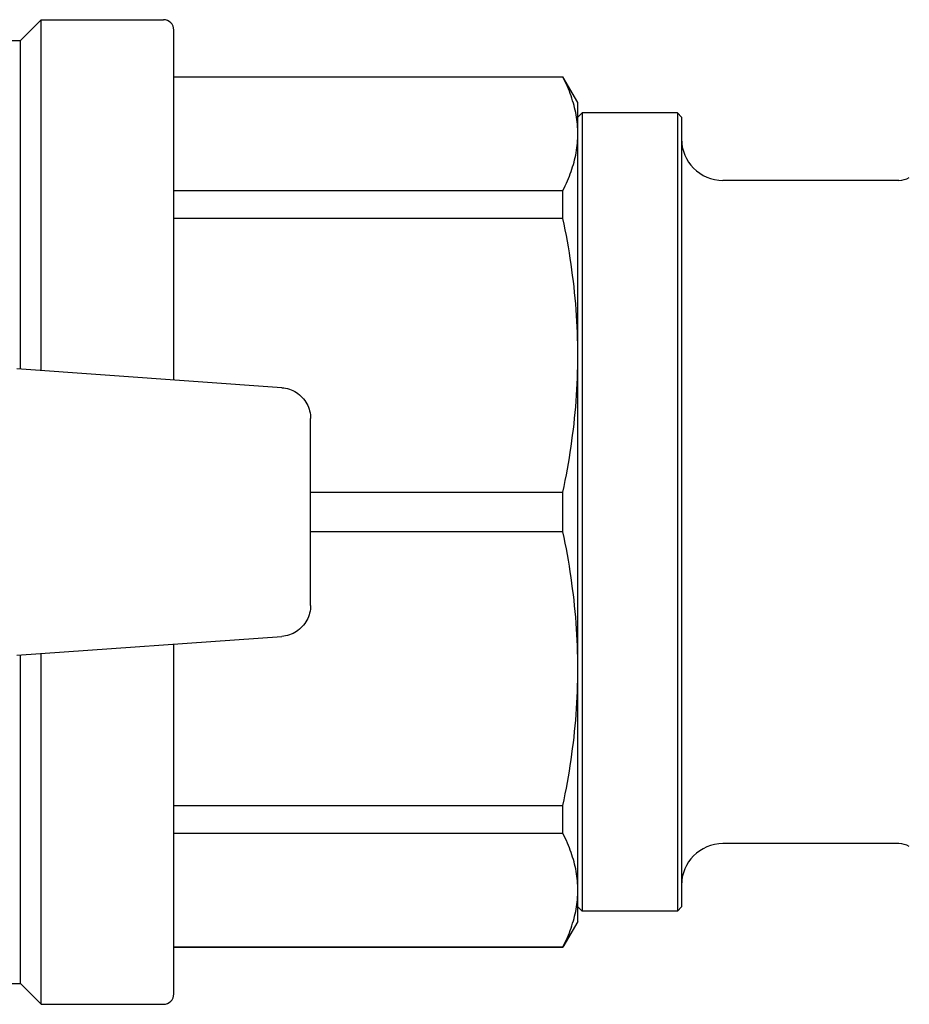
# Model space of a CAD drawing. Header units: millimetres. Extents: x 70 to 3755, y 51 to 363.
# Tile 4 of 5: x 341 to 383, y 316 to 363. Entities that reach past the tile are written whole.
import ezdxf

# ---------------------------------------------------------------- set-up
doc = ezdxf.new("R2010")
doc.units = ezdxf.units.MM
doc.layers.add('DETAIL', color=2, linetype='Continuous')

msp = doc.modelspace()

# ---------------------------------------------------------------- linework, layer by layer
at = {"layer": 'DETAIL'}
for p, q in [((340.587, 362.157), (341.587, 363.157)), ((341.587, 346.224), (341.587, 363.157)), ((341.587, 363.157), (347.487, 363.157)), ((347.987, 345.773), (347.987, 362.657)), ((339.28, 362.157), (340.587, 362.157)), ((340.587, 346.294), (340.587, 362.157)), ((347.987, 360.407), (366.766, 360.407)), ((366.766, 360.385), (347.987, 360.385)), ((366.766, 360.385), (366.766, 360.407)), ((367.487, 359.157), (366.766, 360.407)), ((367.487, 357.654), (367.487, 359.157)), ((367.487, 358.457), (367.687, 358.657)), ((367.687, 358.657), (367.687, 320.157)), ((372.287, 358.657), (367.687, 358.657)), ((372.287, 358.657), (372.287, 320.157)), ((372.487, 358.457), (372.287, 358.657)), ((372.487, 358.457), (372.487, 320.357)), ((367.487, 346.965), (367.487, 357.654)), ((382.984, 355.407), (374.487, 355.407)), ((347.987, 354.923), (366.766, 354.923)), ((366.766, 353.559), (366.766, 354.923)), ((366.766, 353.559), (347.987, 353.559)), ((367.487, 331.849), (367.487, 346.965)), ((353.197, 345.405), (340.406, 346.307)), ((354.587, 334.904), (354.587, 343.911)), ((354.587, 340.371), (366.766, 340.371)), ((366.766, 338.443), (366.766, 340.371)), ((366.766, 338.443), (354.587, 338.443)), ((340.406, 332.507), (353.197, 333.409)), ((347.987, 316.157), (347.987, 333.042)), ((340.587, 316.657), (340.587, 332.52)), ((341.587, 315.657), (341.587, 332.591)), ((367.487, 321.161), (367.487, 331.849)), ((347.987, 325.255), (366.766, 325.255)), ((366.766, 323.892), (366.766, 325.255)), ((366.766, 323.892), (347.987, 323.892)), ((382.984, 323.407), (374.487, 323.407)), ((367.487, 319.657), (367.487, 321.161)), ((367.487, 320.357), (367.687, 320.157)), ((372.287, 320.157), (367.687, 320.157)), ((372.487, 320.357), (372.287, 320.157)), ((367.487, 319.657), (366.766, 318.407)), ((347.987, 318.429), (366.766, 318.429)), ((347.987, 318.407), (366.766, 318.407)), ((366.766, 318.407), (366.766, 318.429)), ((334.087, 316.657), (340.587, 316.657)), ((340.587, 316.657), (341.587, 315.657)), ((341.587, 315.657), (347.487, 315.657))]:
    msp.add_line(p, q, dxfattribs=at)
at = {"layer": 'DETAIL', "flags": 128}
for points in [[(367.487, 357.654), (367.486, 357.768), (367.482, 357.881), (367.476, 357.995), (367.466, 358.109), (367.455, 358.223), (367.44, 358.337), (367.423, 358.451), (367.404, 358.565), (367.382, 358.68), (367.358, 358.794), (367.331, 358.908), (367.301, 359.022), (367.27, 359.136), (367.235, 359.25), (367.199, 359.364), (367.16, 359.478), (367.118, 359.591), (367.075, 359.705), (367.029, 359.819), (366.981, 359.932), (366.93, 360.046), (366.877, 360.159), (366.823, 360.272), (366.766, 360.385)], [(366.766, 354.923), (366.823, 355.036), (366.878, 355.149), (366.93, 355.263), (366.981, 355.376), (367.029, 355.49), (367.075, 355.603), (367.118, 355.717), (367.16, 355.831), (367.199, 355.944), (367.235, 356.058), (367.269, 356.172), (367.301, 356.286), (367.331, 356.399), (367.358, 356.513), (367.382, 356.627), (367.404, 356.741), (367.423, 356.855), (367.44, 356.969), (367.455, 357.083), (367.466, 357.197), (367.476, 357.311), (367.482, 357.425), (367.486, 357.54), (367.487, 357.654)], [(367.487, 346.965), (367.486, 347.24), (367.482, 347.515), (367.476, 347.79), (367.466, 348.065), (367.455, 348.34), (367.44, 348.615), (367.423, 348.891), (367.404, 349.166), (367.382, 349.442), (367.358, 349.717), (367.331, 349.992), (367.301, 350.268), (367.27, 350.543), (367.235, 350.818), (367.199, 351.093), (367.16, 351.368), (367.118, 351.643), (367.075, 351.918), (367.029, 352.192), (366.981, 352.466), (366.93, 352.74), (366.877, 353.013), (366.823, 353.286), (366.766, 353.559)], [(366.766, 340.371), (366.823, 340.645), (366.878, 340.919), (366.93, 341.193), (366.981, 341.467), (367.029, 341.741), (367.075, 342.015), (367.118, 342.289), (367.16, 342.564), (367.199, 342.838), (367.235, 343.113), (367.269, 343.387), (367.301, 343.662), (367.331, 343.937), (367.358, 344.211), (367.382, 344.486), (367.404, 344.761), (367.423, 345.037), (367.44, 345.312), (367.455, 345.587), (367.466, 345.863), (367.476, 346.138), (367.482, 346.414), (367.486, 346.689), (367.487, 346.965)], [(353.197, 345.405), (353.289, 345.396), (353.381, 345.38), (353.472, 345.359), (353.562, 345.332), (353.65, 345.3), (353.736, 345.263), (353.819, 345.22), (353.899, 345.172), (353.977, 345.119), (354.05, 345.061), (354.12, 344.999), (354.186, 344.933), (354.247, 344.862), (354.304, 344.788), (354.356, 344.711), (354.404, 344.63), (354.446, 344.547), (354.483, 344.461), (354.515, 344.373), (354.541, 344.283), (354.561, 344.191), (354.576, 344.098), (354.584, 344.005), (354.587, 343.911)], [(367.487, 331.849), (367.486, 332.124), (367.482, 332.399), (367.476, 332.674), (367.466, 332.949), (367.455, 333.224), (367.44, 333.499), (367.423, 333.775), (367.404, 334.05), (367.382, 334.326), (367.358, 334.601), (367.331, 334.876), (367.301, 335.152), (367.27, 335.427), (367.235, 335.702), (367.199, 335.977), (367.16, 336.252), (367.118, 336.527), (367.075, 336.802), (367.029, 337.076), (366.981, 337.35), (366.93, 337.624), (366.877, 337.897), (366.823, 338.17), (366.766, 338.443)], [(354.587, 334.904), (354.584, 334.811), (354.576, 334.718), (354.561, 334.625), (354.541, 334.534), (354.515, 334.444), (354.483, 334.356), (354.447, 334.27), (354.405, 334.186), (354.358, 334.105), (354.305, 334.027), (354.248, 333.953), (354.187, 333.883), (354.121, 333.817), (354.051, 333.755), (353.978, 333.697), (353.901, 333.644), (353.821, 333.596), (353.738, 333.552), (353.652, 333.514), (353.564, 333.482), (353.474, 333.455), (353.383, 333.434), (353.29, 333.419), (353.197, 333.409)], [(366.766, 325.255), (366.823, 325.529), (366.878, 325.803), (366.93, 326.077), (366.981, 326.351), (367.029, 326.625), (367.075, 326.899), (367.118, 327.173), (367.16, 327.448), (367.199, 327.722), (367.235, 327.997), (367.269, 328.271), (367.301, 328.546), (367.331, 328.821), (367.358, 329.095), (367.382, 329.37), (367.404, 329.645), (367.423, 329.921), (367.44, 330.196), (367.455, 330.471), (367.466, 330.747), (367.476, 331.022), (367.482, 331.298), (367.486, 331.573), (367.487, 331.849)], [(367.487, 321.161), (367.486, 321.274), (367.482, 321.388), (367.476, 321.502), (367.466, 321.616), (367.455, 321.73), (367.44, 321.844), (367.423, 321.958), (367.404, 322.072), (367.382, 322.186), (367.358, 322.3), (367.331, 322.415), (367.301, 322.529), (367.27, 322.643), (367.235, 322.757), (367.199, 322.871), (367.16, 322.984), (367.118, 323.098), (367.075, 323.212), (367.029, 323.326), (366.981, 323.439), (366.93, 323.552), (366.877, 323.666), (366.823, 323.779), (366.766, 323.892)], [(366.766, 318.429), (366.823, 318.543), (366.878, 318.656), (366.93, 318.77), (366.981, 318.883), (367.029, 318.997), (367.075, 319.11), (367.118, 319.224), (367.16, 319.337), (367.199, 319.451), (367.235, 319.565), (367.269, 319.679), (367.301, 319.792), (367.331, 319.906), (367.358, 320.02), (367.382, 320.134), (367.404, 320.248), (367.423, 320.362), (367.44, 320.476), (367.455, 320.59), (367.466, 320.704), (367.476, 320.818), (367.482, 320.932), (367.486, 321.046), (367.487, 321.161)]]:
    msp.add_lwpolyline(points, dxfattribs=at)
at = {"layer": 'DETAIL'}
for centre, radius, start, end in [((347.487, 362.657), 0.5, 0, 90), ((374.487, 357.407), 2, 180, 270), ((382.984, 356.407), 1, 270, 300), ((374.487, 321.407), 2, 90, 180), ((382.984, 322.407), 1, 60, 90), ((347.487, 316.157), 0.5, 270, 0)]:
    msp.add_arc(centre, radius, start, end, dxfattribs=at)

doc.saveas('drawing.dxf')
